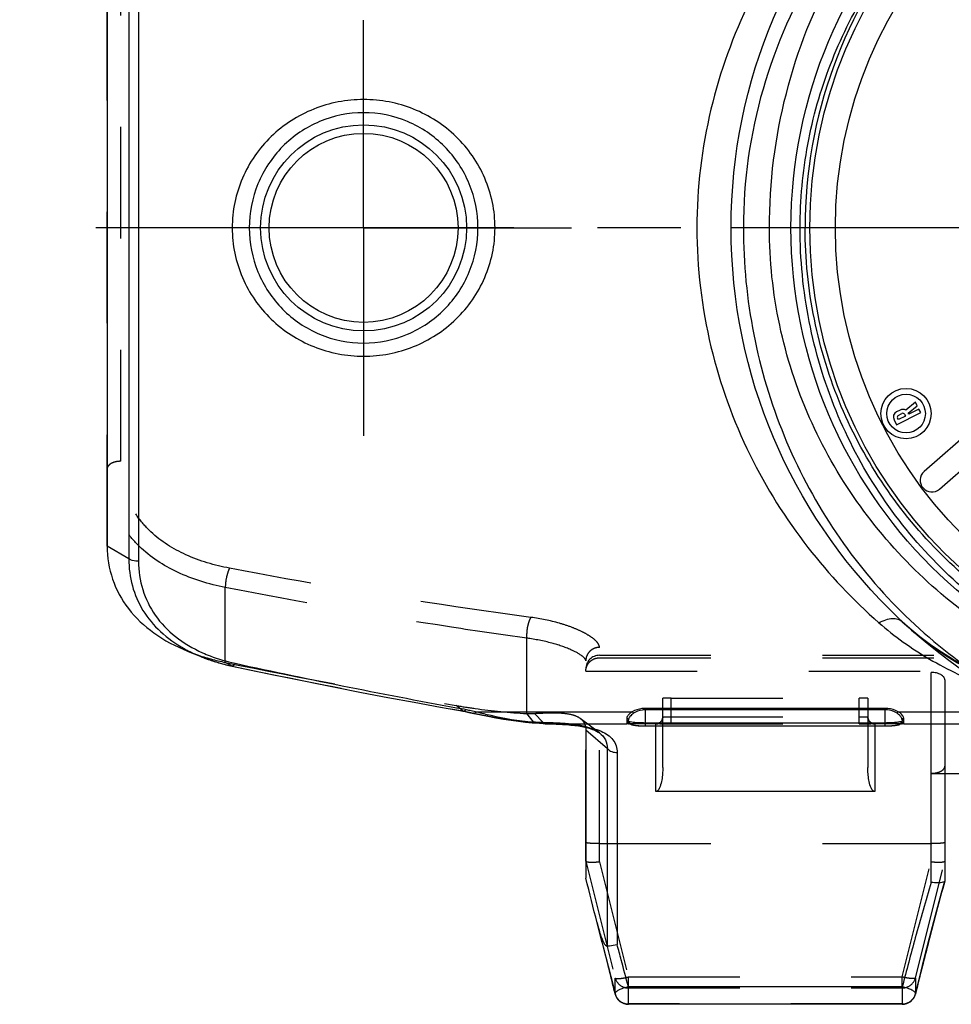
# Model space of a CAD drawing. Header units: millimetres. Extents: x 0 to 1000, y 0 to 1000.
# Tile 1 of 7: x 427 to 481, y 407 to 464. Entities that reach past the tile are written whole.
import ezdxf

# ---------------------------------------------------------------- set-up
doc = ezdxf.new("R2010")
doc.units = ezdxf.units.MM
doc.header["$LTSCALE"] = 65.185185
doc.linetypes.add('CENTER', pattern=[0.6, 0.375, -0.075, 0.075, -0.075])
doc.linetypes.add('HIDDEN', pattern=[0.2, 0.1, -0.1])
for name, color, linetype in [('ACHSEN_S', 7, 'CONTINUOUS'), ('FASEN', 7, 'CONTINUOUS'), ('FLAECHEN', 7, 'CONTINUOUS'), ('KOERPER', 7, 'CONTINUOUS'), ('KONST.EL_MIT_GEO', 7, 'CONTINUOUS')]:
    doc.layers.add(name, color=color, linetype=linetype)

msp = doc.modelspace()

# ---------------------------------------------------------------- linework, layer by layer
at = {"layer": 'ACHSEN_S', "color": 40, "linetype": 'CENTER'}
msp.add_line((573.12, 452.207), (426.88, 452.207), dxfattribs=at)
at = {"layer": 'FASEN', "color": 7, "linetype": 'Continuous'}
for p, q in [((432, 470.822), (432, 433.591)), ((436.698, 427.448), (437.471, 427.134)), ((460, 422.828), (460, 414.161))]:
    msp.add_line(p, q, dxfattribs=at)
at = {"layer": 'FASEN', "color": 8, "linetype": 'HIDDEN'}
msp.add_line((460.793, 422.668), (459.673, 423.514), dxfattribs=at)
msp.add_arc((520.3, 825.164), 406.606, 258.45314, 260.38778, dxfattribs=at)
at = {"layer": 'FASEN', "color": 7, "linetype": 'Continuous'}
msp.add_open_spline([(432, 433.591), (432, 432.935), (432.206, 431.617), (433.179, 429.839), (434.727, 428.403), (436.007, 427.729), (436.698, 427.448)], degree=3, knots=[0, 0, 0, 0, 0.239521, 0.476955, 0.727226, 1, 1, 1, 1], dxfattribs=at)
at = {"layer": 'FASEN', "color": 8, "linetype": 'HIDDEN'}
for points, knots in [([(436.698, 427.448), (436.874, 427.377), (437.595, 427.106), (438.341, 426.904), (438.91, 426.788)], [0, 0, 0, 0, 0.246064, 1, 1, 1, 1]), ([(452.405, 424.268), (452.776, 424.205), (454.148, 423.991), (455.533, 423.847), (456.545, 423.797)], [0, 0, 0, 0, 0.270375, 1, 1, 1, 1]), ([(456.545, 423.797), (456.584, 423.797), (456.733, 423.798), (456.883, 423.801), (456.993, 423.807)], [0, 0, 0, 0, 0.25982, 1, 1, 1, 1]), ([(456.993, 423.807), (457.287, 423.821), (457.828, 423.847), (458.576, 423.842), (459.19, 423.76), (459.541, 423.614), (459.673, 423.514)], [0, 0, 0, 0, 0.322461, 0.594743, 0.818581, 1, 1, 1, 1]), ([(459.673, 423.514), (459.754, 423.453), (459.899, 423.299), (459.97, 423.098), (459.987, 422.995)], [0, 0, 0, 0, 0.493722, 1, 1, 1, 1])]:
    msp.add_open_spline(points, degree=3, knots=knots, dxfattribs=at)
at = {"layer": 'FASEN', "color": 7, "linetype": 'Continuous'}
msp.add_open_spline([(459.987, 422.995), (459.996, 422.94), (460, 422.884), (460, 422.828)], degree=3, dxfattribs=at)
at = {"layer": 'FLAECHEN', "color": 8, "linetype": 'HIDDEN'}
for p, q in [((462.566, 423.207), (464.252, 423.207)), ((476.748, 423.207), (478.434, 423.207))]:
    msp.add_line(p, q, dxfattribs=at)
at = {"layer": 'KOERPER', "color": 40, "linetype": 'CENTER'}
for q in [(447, 464.365), (434.842, 452.207), (447, 440.048), (459.158, 452.207)]:
    msp.add_line((447, 452.207), q, dxfattribs=at)
at = {"layer": 'KOERPER', "color": 7, "linetype": 'Continuous'}
for p, q in [((479.281, 442.009), (478.717, 441.543)), ((478.867, 441.369), (479.388, 441.799)), ((479.388, 441.799), (479.281, 442.009)), ((478.391, 441.552), (478.178, 441.443)), ((478.184, 440.683), (479.591, 441.402)), ((478.282, 441.238), (478.496, 441.348)), ((478.694, 441.202), (478.284, 440.992)), ((478.644, 441.3), (478.694, 441.202)), ((478.899, 441.306), (478.867, 441.369)), ((479.487, 441.607), (478.899, 441.306)), ((479.591, 441.402), (479.487, 441.607)), ((478.03, 440.986), (478.184, 440.683)), ((478.284, 440.992), (478.234, 441.09)), ((483.282, 441.007), (479.79, 437.951)), ((480.686, 436.928), (482.935, 438.896))]:
    msp.add_line(p, q, dxfattribs=at)
for radius in [1.47, 1.13]:
    msp.add_circle((478.733, 441.345), radius, dxfattribs=at)
for centre, radius, start, end in [((478.332, 441.14), 0.34, 117.05445, 207.05445), ((478.332, 441.14), 0.11, 117.05445, 207.05445), ((478.546, 441.25), 0.34, 59.74678, 117.05445), ((478.546, 441.25), 0.11, 27.05445, 117.05445), ((480.238, 437.44), 0.68, 131.18456, 311.18456)]:
    msp.add_arc(centre, radius, start, end, dxfattribs=at)
at = {"layer": 'KONST.EL_MIT_GEO', "color": 7, "linetype": 'Continuous'}
for p, q in [((433.831, 471.706), (433.831, 432.706)), ((433.266, 471.57), (433.266, 432.843)), ((473.1, 452.207), (468.5, 452.207)), ((433.266, 432.843), (432, 433.591)), ((437.471, 427.134), (437.474, 427.133)), ((452.858, 424.065), (452.992, 424.041)), ((453.616, 423.898), (462.719, 423.898)), ((477.5, 424.099), (463.5, 424.099)), ((463.5, 423.072), (463.5, 424.099)), ((477.5, 424.017), (463.5, 424.017)), ((477.5, 424.099), (477.5, 423.072)), ((478.281, 423.898), (486.189, 423.898)), ((453.162, 423.865), (453.447, 423.802)), ((462.4, 423.521), (462.4, 423.193)), ((462.5, 423.365), (462.5, 423.427)), ((478.5, 423.427), (478.5, 423.365)), ((478.6, 423.193), (478.6, 423.521)), ((457.074, 423.246), (457.303, 423.228)), ((457.138, 423.254), (457.228, 423.246)), ((457.303, 423.228), (457.516, 423.213)), ((457.655, 423.204), (457.659, 423.204)), ((457.659, 423.204), (457.867, 423.196)), ((457.696, 423.206), (457.751, 423.204)), ((457.751, 423.204), (457.806, 423.201)), ((457.867, 423.196), (458.103, 423.189)), ((458.023, 423.193), (458.002, 423.192)), ((458.002, 423.193), (458.023, 423.193)), ((458.023, 423.193), (462.4, 423.193)), ((461.266, 421.739), (460, 422.828)), ((462.521, 423.275), (462.533, 423.252)), ((462.566, 423.207), (462.566, 423.207)), ((462.566, 423.207), (462.574, 423.207)), ((463.5, 423.265), (477.5, 423.265)), ((464.1, 419.242), (464.1, 423.072)), ((464.5, 420.637), (464.5, 423.072)), ((476.5, 423.072), (476.5, 420.637)), ((476.9, 423.072), (476.9, 419.242)), ((478.426, 423.207), (478.434, 423.207)), ((478.6, 423.193), (487.74, 423.193)), ((460.79, 422.67), (460.793, 422.668)), ((461.266, 410.196), (461.266, 421.739)), ((461.831, 421.519), (461.831, 410.285)), ((480.2, 420.301), (489.8, 420.301)), ((480.2, 413.925), (480.2, 420.301)), ((481, 420.301), (481, 414.003)), ((476.9, 419.242), (464.1, 419.242)), ((480.811, 413.306), (480.999, 413.993)), ((481, 414.003), (480.999, 413.993)), ((480.459, 411.999), (480.811, 413.306)), ((480.113, 410.683), (480.459, 411.999)), ((460.704, 411.381), (461.024, 410.152)), ((479.8, 409.464), (480.113, 410.683)), ((461.024, 410.152), (461.309, 409.03)), ((461.309, 409.03), (461.591, 407.897)), ((479.515, 408.327), (479.8, 409.464)), ((479.288, 407.402), (479.515, 408.327)), ((461.591, 407.897), (461.712, 407.402)), ((478.511, 407.817), (462.49, 407.817)), ((462.49, 406.791), (462.49, 407.817)), ((478.511, 407.817), (478.511, 406.791)), ((478.511, 406.791), (462.49, 406.791))]:
    msp.add_line(p, q, dxfattribs=at)
at = {"layer": 'KONST.EL_MIT_GEO', "color": 8, "linetype": 'HIDDEN'}
for p, q in [((432, 433.591), (432, 470.822)), ((432.8, 438.554), (432.8, 465.859)), ((438.91, 426.788), (438.91, 431.173)), ((478.512, 429.174), (478.515, 429.171)), ((456.545, 423.797), (456.545, 428.204)), ((460.8, 415.134), (460.8, 427.669)), ((439.301, 426.577), (438.91, 426.788)), ((460, 415.161), (460, 426.883)), ((460.8, 427.207), (539.2, 427.207)), ((460.8, 427.059), (539.2, 427.059)), ((439.314, 426.573), (439.301, 426.577)), ((460, 426.271), (540, 426.271)), ((489.8, 426.207), (480.2, 426.207)), ((480.2, 420.301), (480.2, 426.207)), ((481, 425.764), (481, 420.301)), ((464.5, 423.072), (464.5, 424.694)), ((465, 424.707), (476, 424.707)), ((465, 423.2), (465, 424.707)), ((476, 423.2), (476, 424.707)), ((476.5, 424.694), (476.5, 423.072)), ((452.798, 423.955), (452.405, 424.268)), ((452.83, 423.94), (452.834, 423.939)), ((456.94, 423.311), (456.545, 423.797)), ((457.503, 423.283), (456.993, 423.807)), ((465, 423.6), (476, 423.6)), ((462.7, 423.176), (462.7, 423.165)), ((463.5, 423.072), (463.5, 423.074)), ((464.1, 423.072), (464.1, 423.197)), ((465, 423.2), (476, 423.2)), ((476.9, 423.197), (476.9, 423.072)), ((477.5, 423.072), (477.5, 423.074)), ((478.3, 423.165), (478.3, 423.176)), ((460.8, 416.207), (480.2, 416.207)), ((460.004, 415.164), (461.717, 408.326)), ((460.8, 415.134), (462.49, 408.389)), ((478.511, 408.389), (480.2, 415.134)), ((479.283, 408.326), (480.996, 415.164)), ((461.717, 407.39), (461.717, 408.326)), ((462.49, 408.389), (478.511, 408.389)), ((462.49, 407.817), (462.49, 408.389)), ((478.511, 407.817), (478.511, 408.389)), ((479.283, 408.326), (479.283, 407.39)), ((461.712, 407.403), (461.717, 407.39)), ((462.49, 407.748), (478.511, 407.748)), ((479.283, 407.39), (479.288, 407.402)), ((478.511, 406.812), (462.49, 406.812))]:
    msp.add_line(p, q, dxfattribs=at)
for points in [[(489.128, 424.138), (488.424, 424.296), (487.572, 424.508), (486.737, 424.741), (485.92, 424.994), (485.122, 425.268), (484.345, 425.564), (483.589, 425.883), (482.856, 426.224), (482.146, 426.588), (481.46, 426.976), (480.798, 427.388), (480.161, 427.824), (479.549, 428.284), (478.962, 428.769), (478.515, 429.171)], [(462.616, 423.204), (462.617, 423.203), (462.618, 423.203), (462.617, 423.203), (462.616, 423.204), (462.612, 423.205), (462.607, 423.207), (462.6, 423.21), (462.59, 423.215), (462.579, 423.222), (462.565, 423.233), (462.551, 423.246), (462.537, 423.263), (462.524, 423.283), (462.513, 423.307), (462.505, 423.332), (462.501, 423.359), (462.5, 423.375)], [(464.5, 423.597), (464.5, 423.578), (464.497, 423.547), (464.492, 423.516), (464.484, 423.486), (464.475, 423.458), (464.464, 423.43), (464.45, 423.404), (464.435, 423.379), (464.419, 423.356), (464.401, 423.334), (464.382, 423.314), (464.362, 423.295), (464.342, 423.279), (464.321, 423.264), (464.299, 423.251), (464.278, 423.24), (464.257, 423.23), (464.237, 423.223), (464.219, 423.217), (464.204, 423.212), (464.191, 423.21), (464.181, 423.208), (464.173, 423.206), (464.172, 423.206)], [(476.833, 423.205), (476.836, 423.205), (476.837, 423.205), (476.837, 423.205), (476.834, 423.205), (476.828, 423.206), (476.82, 423.207), (476.809, 423.209), (476.795, 423.213), (476.777, 423.218), (476.758, 423.224), (476.737, 423.233), (476.714, 423.244), (476.692, 423.256), (476.669, 423.271), (476.647, 423.288), (476.625, 423.307), (476.604, 423.328), (476.585, 423.351), (476.567, 423.376), (476.55, 423.403), (476.536, 423.431), (476.524, 423.461), (476.514, 423.493), (476.506, 423.526), (476.502, 423.56), (476.5, 423.597)], [(478.5, 423.375), (478.499, 423.36), (478.495, 423.334), (478.488, 423.309), (478.477, 423.286), (478.464, 423.265), (478.45, 423.248), (478.436, 423.234), (478.423, 423.224), (478.411, 423.216), (478.402, 423.211), (478.394, 423.207), (478.389, 423.205), (478.385, 423.204), (478.384, 423.204)], [(462.574, 423.207), (462.581, 423.206), (462.589, 423.206), (462.596, 423.206), (462.602, 423.205), (462.607, 423.205), (462.612, 423.204), (462.615, 423.204), (462.616, 423.204)], [(464.172, 423.206), (464.167, 423.206), (464.164, 423.205), (464.163, 423.205), (464.164, 423.205), (464.166, 423.205), (464.171, 423.206), (464.177, 423.206), (464.185, 423.206), (464.195, 423.206), (464.206, 423.206), (464.217, 423.207)], [(464.217, 423.207), (464.244, 423.207), (464.256, 423.207)], [(476.742, 423.207), (476.764, 423.207), (476.778, 423.207), (476.791, 423.206), (476.803, 423.206), (476.813, 423.206), (476.821, 423.206), (476.828, 423.206), (476.833, 423.205), (476.833, 423.205)]]:
    msp.add_lwpolyline(points, dxfattribs=at)
at = {"layer": 'KONST.EL_MIT_GEO', "color": 7, "linetype": 'Continuous'}
for points in [[(437.474, 427.133), (437.767, 427.018), (438.184, 426.874), (438.61, 426.745), (439.045, 426.633), (439.314, 426.573)], [(439.314, 426.573), (440.686, 426.283), (442.239, 425.962), (443.789, 425.647), (445.336, 425.339), (446.879, 425.039), (448.42, 424.745), (449.957, 424.458), (451.491, 424.179), (452.834, 423.939)], [(452.831, 423.94), (452.946, 423.913), (453.162, 423.865)], [(453.447, 423.802), (453.771, 423.734), (454.258, 423.637), (454.732, 423.55), (455.192, 423.474), (455.638, 423.407), (456.066, 423.35), (456.474, 423.303), (456.864, 423.264), (457.075, 423.246)], [(462.5, 423.365), (462.5, 423.353), (462.504, 423.325), (462.511, 423.299), (462.521, 423.275)], [(477.506, 423.072), (477.549, 423.072), (477.592, 423.073), (477.634, 423.074), (477.675, 423.075), (477.716, 423.076), (477.756, 423.078), (477.795, 423.08), (477.833, 423.082), (477.87, 423.085), (477.906, 423.087), (477.941, 423.09), (477.974, 423.093), (478.006, 423.096), (478.037, 423.1), (478.066, 423.103), (478.094, 423.107), (478.121, 423.11), (478.146, 423.114), (478.17, 423.118), (478.193, 423.121), (478.214, 423.125), (478.234, 423.129), (478.252, 423.133), (478.27, 423.137), (478.287, 423.141), (478.303, 423.146), (478.318, 423.15), (478.333, 423.155), (478.348, 423.161), (478.363, 423.167), (478.379, 423.174), (478.395, 423.183), (478.412, 423.195), (478.43, 423.209), (478.447, 423.226), (478.463, 423.246), (478.477, 423.27), (478.488, 423.295), (478.496, 423.322), (478.5, 423.351), (478.5, 423.365)], [(457.516, 423.213), (457.623, 423.206), (457.655, 423.204)], [(458.103, 423.189), (458.37, 423.179), (458.63, 423.166), (458.882, 423.149), (459.126, 423.128), (459.355, 423.103), (459.567, 423.074), (459.765, 423.041), (459.947, 423.004), (460.111, 422.964), (460.261, 422.92), (460.397, 422.874), (460.521, 422.823), (460.63, 422.77), (460.726, 422.714), (460.791, 422.67)], [(462.533, 423.252), (462.548, 423.232), (462.564, 423.215), (462.581, 423.2), (462.597, 423.188), (462.613, 423.179), (462.628, 423.171), (462.643, 423.164), (462.657, 423.159), (462.671, 423.154), (462.684, 423.149), (462.699, 423.145), (462.714, 423.141), (462.73, 423.137), (462.747, 423.133), (462.765, 423.129), (462.784, 423.126), (462.804, 423.122), (462.826, 423.118), (462.848, 423.115), (462.872, 423.111), (462.897, 423.108), (462.923, 423.104), (462.95, 423.101), (462.978, 423.098), (463.008, 423.095), (463.038, 423.092), (463.069, 423.089), (463.101, 423.087), (463.134, 423.084), (463.168, 423.082), (463.202, 423.08), (463.238, 423.078), (463.274, 423.077), (463.311, 423.075), (463.348, 423.074), (463.385, 423.073), (463.424, 423.072), (463.462, 423.072), (477.506, 423.072)], [(478.384, 423.204), (478.383, 423.203), (478.382, 423.203), (478.383, 423.203), (478.385, 423.204), (478.388, 423.204), (478.392, 423.205), (478.397, 423.205), (478.403, 423.206), (478.41, 423.206), (478.417, 423.206), (478.426, 423.207)]]:
    msp.add_lwpolyline(points, dxfattribs=at)
for centre, radius in [((500, 452.207), 31.5), ((500, 452.207), 28), ((500, 452.207), 26.9), ((500, 452.207), 25.4), ((447, 452.207), 6.025), ((447, 452.207), 5.526)]:
    msp.add_circle(centre, radius, dxfattribs=at)
for centre, radius, start, end in [((500.37, 452.222), 27.539, 140.01581, 180.0318), ((522.202, 805.993), 388.172, 257.69555, 259.70925), ((462.773, 465.273), 42.376, 256.65491, 257.08173), ((463.37, 467.872), 45.043, 257.08178, 257.49448), ((458.808, 440.716), 17.541, 263.70668, 264.33319), ((458.748, 440.125), 16.947, 264.33563, 264.5479), ((459.793, 450.243), 27.118, 264.57243, 265.16125), ((458.747, 437.98), 14.812, 265.19244, 265.7763), ((458.532, 435.114), 11.937, 265.79241, 265.98596), ((457.666, 423.396), 0.192, 267.80166, 279.00511), ((458.924, 448.739), 25.563, 267.49302, 267.61559), ((458.659, 442.269), 19.087, 267.60311, 268.02732), ((462.579, 422.081), 1.126, 94.02334, 99.14812), ((462.306, 423.349), 0.183, 314.04005, 319.72874), ((462.288, 423.364), 0.207, 319.71265, 324.79648), ((462.272, 423.375), 0.226, 324.78418, 329.41937), ((478.422, 422.094), 1.113, 83.23001, 85.98382), ((478.419, 422.067), 1.14, 80.87674, 83.24969), ((206.14, 348.478), 262.219, 13.91856, 14.50638), ((678.785, 355.686), 206.949, 163.6552, 164.59086), ((472.825, 414.564), 12.531, 193.90488, 194.7167), ((667.019, 358.875), 194.758, 164.57566, 165.44575), ((265.66, 356.623), 203.379, 15.03562, 15.29887), ((273.708, 358.785), 195.045, 14.5599, 15.0357), ((462.49, 407.591), 0.8, 193.65456, 270), ((478.511, 407.591), 0.8, 270, 346.32432)]:
    msp.add_arc(centre, radius, start, end, dxfattribs=at)
at = {"layer": 'KONST.EL_MIT_GEO', "color": 8, "linetype": 'HIDDEN'}
for centre, radius, start, end in [((460.8, 426.407), 0.8, 90, 180), ((521.092, 811.366), 393.385, 257.99975, 260.00248), ((462.008, 464.634), 41.709, 257.2432, 258.10036), ((462.7, 423.376), 0.2, 180.07342, 270.07323), ((464.101, 423.597), 0.399, 307.46219, 359.99777), ((476.899, 423.597), 0.399, 180.00223, 232.53831), ((478.3, 423.376), 0.2, 269.92677, 359.92658), ((464.1, 423.598), 0.401, 270.05126, 281.58065), ((464.224, 421.266), 1.94, 90.7038, 91.69099), ((464.239, 420.303), 2.904, 90.56426, 90.75513), ((464.243, 419.911), 3.295, 90.44768, 90.56565), ((464.25, 418.764), 4.443, 89.97952, 90.42983), ((476.75, 418.654), 4.552, 89.6156, 90.01685), ((476.757, 419.809), 3.398, 89.4551, 89.602), ((476.761, 420.29), 2.917, 89.23445, 89.45675), ((476.9, 423.598), 0.401, 258.41661, 269.94872), ((704.764, 352.373), 232.096, 164.60113, 165.51234), ((235.43, 352.165), 232.929, 14.13797, 14.77125), ((692.756, 355.423), 219.707, 165.499, 166.31837), ((250.429, 355.953), 217.459, 13.68222, 14.13562)]:
    msp.add_arc(centre, radius, start, end, dxfattribs=at)
for centre, major_axis, ratio, start_param, end_param in [((480.2, 425.764), (0.8, 0), 0.553397, 0, 1.570796), ((460.8, 411.966), (-0.799, 3.2), 0.014377, -0.043761, 0.057541), ((480.2, 411.966), (0.799, 3.2), 0.014377, -0.057541, 0.043761)]:
    msp.add_ellipse(centre, major_axis=major_axis, ratio=ratio, start_param=start_param, end_param=end_param, dxfattribs=at)
at = {"layer": 'KONST.EL_MIT_GEO', "color": 7, "linetype": 'Continuous'}
for points, knots in [([(485.127, 478.472), (482.786, 477.214), (478.419, 474.083), (473.302, 467.838), (469.987, 460.385), (469.217, 454.94), (469.217, 452.207)], [0, 0, 0, 0, 0.247947, 0.494762, 0.744988, 1, 1, 1, 1]), ([(470.74, 452.207), (470.74, 454.85), (471.4, 460.124), (474.296, 467.476), (478.891, 473.822), (482.933, 477.123), (485.127, 478.472)], [0, 0, 0, 0, 0.254249, 0.50487, 0.752325, 1, 1, 1, 1]), ([(477.147, 475.302), (475.632, 473.969), (472.766, 470.936), (469.345, 465.489), (467.044, 459.132), (466.223, 452.205), (467.044, 445.279), (469.345, 438.923), (472.767, 433.476), (475.632, 430.444), (477.147, 429.111)], [0, 0, 0, 0, 0.115693, 0.237552, 0.366309, 0.500022, 0.633736, 0.762479, 0.884323, 1, 1, 1, 1]), ([(472.534, 452.207), (472.535, 453.84), (472.837, 457.102), (474.169, 461.799), (476.307, 466.141), (478.216, 468.726), (479.269, 469.918)], [0, 0, 0, 0, 0.253313, 0.504638, 0.753279, 1, 1, 1, 1]), ([(454.688, 452.207), (454.688, 452.704), (454.586, 453.702), (454.135, 455.133), (453.407, 456.442), (452.12, 457.956), (449.985, 459.333), (447, 459.904), (444.015, 459.333), (441.881, 457.956), (440.593, 456.442), (439.866, 455.133), (439.414, 453.702), (439.312, 452.704), (439.312, 452.207)], [0, 0, 0, 0, 0.062812, 0.125509, 0.188057, 0.250503, 0.374957, 0.500001, 0.625043, 0.749497, 0.811942, 0.87449, 0.937188, 1, 1, 1, 1]), ([(453.689, 452.207), (453.689, 453.082), (453.343, 454.847), (451.862, 457.082), (449.639, 458.588), (447, 459.121), (444.361, 458.588), (442.138, 457.082), (440.657, 454.847), (440.311, 453.082), (440.311, 452.207)], [0, 0, 0, 0, 0.125342, 0.249984, 0.374619, 0.500001, 0.625382, 0.750015, 0.874657, 1, 1, 1, 1]), ([(439.312, 452.207), (439.312, 451.709), (439.414, 450.711), (439.866, 449.28), (440.593, 447.97), (441.881, 446.456), (444.015, 445.08), (447, 444.509), (449.985, 445.08), (452.119, 446.456), (453.407, 447.97), (454.134, 449.28), (454.586, 450.711), (454.688, 451.709), (454.688, 452.207)], [0, 0, 0, 0, 0.062824, 0.125532, 0.188095, 0.250555, 0.375012, 0.5, 0.624988, 0.749445, 0.811905, 0.874468, 0.937176, 1, 1, 1, 1]), ([(440.311, 452.207), (440.311, 451.331), (440.657, 449.566), (442.138, 447.331), (444.362, 445.825), (447, 445.293), (449.638, 445.825), (451.862, 447.331), (453.343, 449.566), (453.689, 451.331), (453.689, 452.207)], [0, 0, 0, 0, 0.125361, 0.250032, 0.374671, 0.5, 0.625329, 0.749968, 0.874639, 1, 1, 1, 1]), ([(469.217, 452.207), (469.217, 450.118), (469.622, 445.956), (471.404, 440.007), (474.254, 434.598), (478.037, 429.907), (482.628, 426.051), (487.921, 423.132), (493.786, 421.281), (497.917, 420.856), (500, 420.856)], [0, 0, 0, 0, 0.128533, 0.25541, 0.379891, 0.502325, 0.623953, 0.746548, 0.87185, 1, 1, 1, 1]), ([(500, 423.75), (498.091, 423.75), (494.28, 424.118), (488.81, 425.742), (483.788, 428.35), (479.374, 431.841), (475.7, 436.111), (472.907, 441.045), (471.143, 446.483), (470.74, 450.298), (470.74, 452.207)], [0, 0, 0, 0, 0.12663, 0.252163, 0.376342, 0.499736, 0.623264, 0.747715, 0.87341, 1, 1, 1, 1]), ([(500, 424.408), (498.168, 424.408), (494.513, 424.778), (489.289, 426.405), (484.533, 429.004), (480.399, 432.46), (477.006, 436.655), (474.468, 441.461), (472.891, 446.712), (472.534, 450.374), (472.534, 452.207)], [0, 0, 0, 0, 0.126757, 0.252253, 0.376236, 0.499403, 0.6228, 0.747285, 0.873159, 1, 1, 1, 1]), ([(527.17, 452.207), (527.17, 450.416), (526.809, 446.837), (525.221, 441.711), (522.676, 437.03), (519.291, 432.956), (515.188, 429.612), (510.496, 427.108), (505.367, 425.548), (500, 425.017), (494.634, 425.548), (489.504, 427.108), (484.812, 429.612), (480.709, 432.956), (477.324, 437.03), (474.779, 441.711), (473.191, 446.837), (472.83, 450.416), (472.83, 452.207)], [0, 0, 0, 0, 0.063213, 0.126034, 0.188296, 0.250132, 0.311904, 0.374034, 0.436774, 0.499999, 0.563225, 0.625965, 0.688094, 0.749867, 0.811703, 0.873965, 0.936786, 1, 1, 1, 1]), ([(433.266, 432.843), (433.265, 432.314), (433.396, 431.256), (434.035, 429.779), (435.093, 428.518), (436.005, 427.876), (436.502, 427.598)], [0, 0, 0, 0, 0.24562, 0.487678, 0.736172, 1, 1, 1, 1]), ([(433.831, 432.705), (433.779, 432.705), (433.585, 432.719), (433.389, 432.771), (433.266, 432.843)], [0, 0, 0, 0, 0.267081, 1, 1, 1, 1]), ([(433.831, 432.706), (433.835, 432.146), (433.995, 431.027), (434.746, 429.487), (435.972, 428.215), (437.011, 427.609), (437.573, 427.357)], [0, 0, 0, 0, 0.243147, 0.483364, 0.732432, 1, 1, 1, 1]), ([(477.147, 429.111), (477.277, 429.182), (477.53, 429.295), (477.911, 429.374), (478.252, 429.345), (478.44, 429.24), (478.512, 429.174)], [0, 0, 0, 0, 0.305279, 0.57142, 0.798605, 1, 1, 1, 1]), ([(477.147, 429.111), (478.058, 428.31), (480.083, 426.869), (482.331, 425.822), (483.503, 425.373)], [0, 0, 0, 0, 0.491585, 1, 1, 1, 1]), ([(436.502, 427.598), (436.579, 427.555), (436.895, 427.385), (437.221, 427.236), (437.471, 427.134)], [0, 0, 0, 0, 0.246113, 1, 1, 1, 1]), ([(437.573, 427.357), (437.721, 427.29), (438.34, 427.034), (438.986, 426.845), (439.48, 426.738)], [0, 0, 0, 0, 0.243714, 1, 1, 1, 1]), ([(439.48, 426.738), (439.456, 426.691), (439.42, 426.623), (439.342, 426.567), (439.314, 426.573)], [0, 0, 0, 0, 0.648596, 1, 1, 1, 1]), ([(452.832, 423.939), (452.845, 423.937), (452.882, 423.939), (452.939, 423.977), (452.974, 424.016), (452.992, 424.041)], [0, 0, 0, 0, 0.198397, 0.537726, 1, 1, 1, 1]), ([(453.616, 423.898), (453.602, 423.881), (453.56, 423.833), (453.491, 423.793), (453.447, 423.802)], [0, 0, 0, 0, 0.326919, 1, 1, 1, 1]), ([(453.616, 423.898), (453.89, 423.827), (454.968, 423.566), (456.064, 423.371), (456.885, 423.28)], [0, 0, 0, 0, 0.255029, 1, 1, 1, 1]), ([(462.719, 423.898), (462.632, 423.845), (462.498, 423.746), (462.4, 423.588), (462.4, 423.521)], [0, 0, 0, 0, 0.600554, 1, 1, 1, 1]), ([(463.5, 424.099), (463.426, 424.099), (463.156, 424.082), (462.886, 424.001), (462.719, 423.898)], [0, 0, 0, 0, 0.275277, 1, 1, 1, 1]), ([(462.719, 423.898), (462.727, 423.894), (462.759, 423.875), (462.781, 423.841), (462.79, 423.814)], [0, 0, 0, 0, 0.232977, 1, 1, 1, 1]), ([(463.5, 424.017), (463.432, 424.017), (463.184, 424), (462.939, 423.916), (462.79, 423.814)], [0, 0, 0, 0, 0.275108, 1, 1, 1, 1]), ([(478.281, 423.898), (478.23, 423.929), (477.988, 424.051), (477.711, 424.099), (477.5, 424.099)], [0, 0, 0, 0, 0.220898, 1, 1, 1, 1]), ([(478.21, 423.814), (478.164, 423.845), (477.947, 423.967), (477.693, 424.017), (477.5, 424.017)], [0, 0, 0, 0, 0.222183, 1, 1, 1, 1]), ([(478.281, 423.898), (478.273, 423.894), (478.241, 423.875), (478.219, 423.841), (478.21, 423.814)], [0, 0, 0, 0, 0.232975, 1, 1, 1, 1]), ([(478.6, 423.521), (478.6, 423.588), (478.502, 423.746), (478.368, 423.845), (478.281, 423.898)], [0, 0, 0, 0, 0.399544, 1, 1, 1, 1]), ([(462.4, 423.521), (462.425, 423.521), (462.477, 423.502), (462.5, 423.452), (462.5, 423.427)], [0, 0, 0, 0, 0.512208, 1, 1, 1, 1]), ([(462.5, 423.375), (462.5, 423.364), (462.496, 423.324), (462.482, 423.285), (462.467, 423.26)], [0, 0, 0, 0, 0.274196, 1, 1, 1, 1]), ([(462.79, 423.814), (462.71, 423.76), (462.584, 423.653), (462.5, 423.495), (462.5, 423.427)], [0, 0, 0, 0, 0.588937, 1, 1, 1, 1]), ([(462.5, 423.365), (462.5, 423.355), (462.544, 423.341), (462.57, 423.334), (462.594, 423.329)], [0, 0, 0, 0, 0.287628, 1, 1, 1, 1]), ([(462.594, 423.329), (462.715, 423.304), (463.018, 423.276), (463.321, 423.265), (463.5, 423.265)], [0, 0, 0, 0, 0.408556, 1, 1, 1, 1]), ([(477.5, 423.265), (477.628, 423.265), (477.813, 423.269), (478.049, 423.284), (478.199, 423.298), (478.32, 423.313), (478.416, 423.33), (478.466, 423.343), (478.5, 423.357), (478.5, 423.365)], [0, 0, 0, 0, 0.378774, 0.550015, 0.700423, 0.824305, 0.917111, 0.975707, 1, 1, 1, 1]), ([(478.482, 423.516), (478.46, 423.571), (478.378, 423.684), (478.273, 423.771), (478.21, 423.814)], [0, 0, 0, 0, 0.437237, 1, 1, 1, 1]), ([(478.6, 423.521), (478.575, 423.521), (478.523, 423.502), (478.5, 423.452), (478.5, 423.427)], [0, 0, 0, 0, 0.512208, 1, 1, 1, 1]), ([(478.567, 423.217), (478.56, 423.223), (478.533, 423.253), (478.515, 423.291), (478.507, 423.321)], [0, 0, 0, 0, 0.220225, 1, 1, 1, 1]), ([(458.023, 423.193), (458.181, 423.189), (458.768, 423.169), (459.355, 423.125), (459.78, 423.06)], [0, 0, 0, 0, 0.268703, 1, 1, 1, 1]), ([(459.78, 423.06), (459.857, 423.048), (460.145, 422.999), (460.432, 422.93), (460.636, 422.861)], [0, 0, 0, 0, 0.265633, 1, 1, 1, 1]), ([(460.636, 422.861), (460.659, 422.854), (460.748, 422.823), (460.836, 422.788), (460.9, 422.759)], [0, 0, 0, 0, 0.25627, 1, 1, 1, 1]), ([(460.9, 422.759), (461.158, 422.645), (461.526, 422.41), (461.793, 421.921), (461.831, 421.654), (461.831, 421.519)], [0, 0, 0, 0, 0.517021, 0.753436, 1, 1, 1, 1]), ([(460.793, 422.668), (460.935, 422.561), (461.188, 422.286), (461.266, 421.919), (461.265, 421.739)], [0, 0, 0, 0, 0.497644, 1, 1, 1, 1]), ([(461.266, 421.739), (461.337, 421.665), (461.518, 421.55), (461.727, 421.52), (461.831, 421.52)], [0, 0, 0, 0, 0.496554, 1, 1, 1, 1]), ([(464.5, 420.637), (464.5, 420.517), (464.491, 420.273), (464.45, 419.906), (464.374, 419.592), (464.277, 419.36), (464.167, 419.242), (464.1, 419.242)], [0, 0, 0, 0, 0.237727, 0.482968, 0.735992, 0.866478, 1, 1, 1, 1]), ([(476.9, 419.242), (476.833, 419.242), (476.723, 419.36), (476.626, 419.592), (476.55, 419.906), (476.509, 420.273), (476.5, 420.517), (476.5, 420.637)], [0, 0, 0, 0, 0.133534, 0.264018, 0.517039, 0.762276, 1, 1, 1, 1]), ([(480.892, 413.926), (480.797, 413.902), (480.562, 413.892), (480.332, 413.908), (480.2, 413.925)], [0, 0, 0, 0, 0.424593, 1, 1, 1, 1]), ([(480.999, 413.993), (480.994, 413.977), (480.958, 413.945), (480.918, 413.933), (480.892, 413.926)], [0, 0, 0, 0, 0.384215, 1, 1, 1, 1]), ([(460.704, 411.381), (460.735, 411.264), (460.8, 411.034), (460.909, 410.7), (461.024, 410.434), (461.128, 410.259), (461.222, 410.187), (461.266, 410.196)], [0, 0, 0, 0, 0.268208, 0.530924, 0.78331, 0.900708, 1, 1, 1, 1]), ([(461.266, 410.196), (461.306, 410.204), (461.494, 410.239), (461.683, 410.267), (461.831, 410.285)], [0, 0, 0, 0, 0.215803, 1, 1, 1, 1]), ([(462.49, 407.817), (462.384, 407.797), (462.191, 407.737), (461.969, 407.649), (461.829, 407.566), (461.75, 407.505), (461.704, 407.438), (461.712, 407.403)], [0, 0, 0, 0, 0.352139, 0.659692, 0.78274, 0.880261, 1, 1, 1, 1]), ([(479.288, 407.402), (479.296, 407.438), (479.25, 407.505), (479.171, 407.566), (479.031, 407.649), (478.81, 407.739), (478.615, 407.794), (478.511, 407.817)], [0, 0, 0, 0, 0.11995, 0.217321, 0.340295, 0.647849, 1, 1, 1, 1])]:
    msp.add_open_spline(points, degree=3, knots=knots, dxfattribs=at)
at = {"layer": 'KONST.EL_MIT_GEO', "color": 8, "linetype": 'HIDDEN'}
for points, knots in [([(432.8, 438.554), (432.697, 438.554), (432.523, 438.536), (432.298, 438.465), (432.138, 438.373), (432.029, 438.257), (432, 438.161), (432, 438.117)], [0, 0, 0, 0, 0.311525, 0.525792, 0.711984, 0.867082, 1, 1, 1, 1]), ([(439.157, 432.3), (438.281, 432.467), (436.628, 432.945), (434.816, 434.072), (433.767, 435.266), (433.204, 436.274), (432.869, 437.386), (432.8, 438.162), (432.8, 438.554)], [0, 0, 0, 0, 0.274803, 0.525898, 0.644668, 0.761502, 0.879163, 1, 1, 1, 1]), ([(438.91, 431.173), (437.946, 431.364), (436.132, 431.911), (434.162, 433.186), (433.034, 434.514), (432.432, 435.625), (432.074, 436.842), (432, 437.689), (432, 438.117)], [0, 0, 0, 0, 0.276138, 0.527387, 0.646017, 0.762596, 0.87982, 1, 1, 1, 1]), ([(439.157, 432.3), (439.117, 432.226), (439.049, 432.051), (438.949, 431.677), (438.906, 431.374), (438.91, 431.174)], [0, 0, 0, 0, 0.217084, 0.482938, 1, 1, 1, 1]), ([(456.792, 429.422), (455.323, 429.62), (449.426, 430.458), (443.552, 431.462), (439.157, 432.3)], [0, 0, 0, 0, 0.248835, 1, 1, 1, 1]), ([(456.545, 428.204), (455.076, 428.408), (449.178, 429.273), (443.304, 430.309), (438.91, 431.173)], [0, 0, 0, 0, 0.248763, 1, 1, 1, 1]), ([(456.792, 429.422), (456.741, 429.36), (456.661, 429.182), (456.58, 428.882), (456.535, 428.543), (456.534, 428.312), (456.545, 428.204)], [0, 0, 0, 0, 0.191073, 0.453826, 0.741425, 1, 1, 1, 1]), ([(460.8, 427.669), (460.8, 427.738), (460.732, 427.903), (460.52, 428.126), (460.183, 428.37), (459.718, 428.621), (459.13, 428.869), (458.153, 429.186), (457.353, 429.347), (456.792, 429.422)], [0, 0, 0, 0, 0.045762, 0.111851, 0.203036, 0.320128, 0.461728, 0.62494, 1, 1, 1, 1]), ([(478.515, 429.171), (479.226, 428.508), (480.779, 427.285), (483.402, 425.818), (486.286, 424.685), (488.315, 424.139), (489.358, 423.906)], [0, 0, 0, 0, 0.239157, 0.483823, 0.737134, 1, 1, 1, 1]), ([(460, 426.883), (460, 426.928), (459.936, 427.039), (459.656, 427.279), (459.004, 427.609), (457.92, 427.973), (457.04, 428.141), (456.545, 428.204)], [0, 0, 0, 0, 0.035252, 0.093669, 0.294334, 0.60495, 1, 1, 1, 1]), ([(460.8, 427.669), (460.696, 427.669), (460.486, 427.628), (460.221, 427.454), (460.042, 427.193), (460, 426.986), (460, 426.883)], [0, 0, 0, 0, 0.252181, 0.503045, 0.752127, 1, 1, 1, 1]), ([(437.474, 427.133), (437.618, 427.074), (438.214, 426.848), (438.83, 426.677), (439.301, 426.577)], [0, 0, 0, 0, 0.24455, 1, 1, 1, 1]), ([(460, 426.271), (460, 426.373), (460.042, 426.581), (460.22, 426.843), (460.486, 427.018), (460.696, 427.059), (460.8, 427.059)], [0, 0, 0, 0, 0.248251, 0.497505, 0.748225, 1, 1, 1, 1]), ([(465, 424.707), (464.936, 424.707), (464.844, 424.707), (464.726, 424.706), (464.651, 424.706), (464.59, 424.704), (464.542, 424.703), (464.519, 424.699), (464.5, 424.698), (464.5, 424.694)], [0, 0, 0, 0, 0.381874, 0.554356, 0.705489, 0.829578, 0.921834, 0.978931, 1, 1, 1, 1]), ([(476.5, 424.694), (476.5, 424.698), (476.481, 424.699), (476.458, 424.703), (476.41, 424.704), (476.349, 424.706), (476.274, 424.706), (476.157, 424.707), (476.064, 424.707), (476, 424.707)], [0, 0, 0, 0, 0.021069, 0.078166, 0.170422, 0.294511, 0.445644, 0.618126, 1, 1, 1, 1]), ([(453.407, 423.821), (453.704, 423.759), (454.871, 423.53), (456.054, 423.371), (456.94, 423.311)], [0, 0, 0, 0, 0.254434, 1, 1, 1, 1]), ([(456.94, 423.311), (456.988, 423.308), (457.176, 423.297), (457.364, 423.287), (457.503, 423.283)], [0, 0, 0, 0, 0.259346, 1, 1, 1, 1]), ([(456.94, 423.311), (456.952, 423.302), (456.992, 423.273), (457.039, 423.249), (457.074, 423.246)], [0, 0, 0, 0, 0.301744, 1, 1, 1, 1]), ([(462.5, 423.365), (462.5, 423.314), (462.543, 423.208), (462.649, 423.165), (462.7, 423.165)], [0, 0, 0, 0, 0.499392, 1, 1, 1, 1]), ([(464.5, 423.597), (464.5, 423.6), (464.518, 423.604), (464.542, 423.606), (464.59, 423.607), (464.679, 423.605), (464.819, 423.602), (464.936, 423.6), (465, 423.6)], [0, 0, 0, 0, 0.02234, 0.079328, 0.171368, 0.295264, 0.618552, 1, 1, 1, 1]), ([(476, 423.6), (476.064, 423.6), (476.181, 423.602), (476.321, 423.605), (476.41, 423.607), (476.458, 423.606), (476.482, 423.604), (476.5, 423.6), (476.5, 423.597)], [0, 0, 0, 0, 0.381448, 0.704736, 0.828631, 0.920671, 0.97766, 1, 1, 1, 1]), ([(478.5, 423.365), (478.5, 423.314), (478.457, 423.208), (478.351, 423.165), (478.3, 423.165)], [0, 0, 0, 0, 0.499391, 1, 1, 1, 1]), ([(457.503, 423.283), (457.531, 423.282), (457.642, 423.278), (457.753, 423.274), (457.835, 423.272)], [0, 0, 0, 0, 0.254916, 1, 1, 1, 1]), ([(457.503, 423.283), (457.524, 423.261), (457.569, 423.222), (457.628, 423.206), (457.655, 423.204)], [0, 0, 0, 0, 0.521282, 1, 1, 1, 1]), ([(458.001, 423.192), (457.987, 423.192), (457.924, 423.201), (457.869, 423.239), (457.835, 423.272)], [0, 0, 0, 0, 0.233026, 1, 1, 1, 1]), ([(457.835, 423.272), (458.145, 423.265), (458.728, 423.241), (459.543, 423.149), (460.233, 422.983), (460.631, 422.789), (460.79, 422.67)], [0, 0, 0, 0, 0.30419, 0.572915, 0.804244, 1, 1, 1, 1]), ([(462.566, 423.207), (462.597, 423.207), (462.64, 423.204), (462.684, 423.194), (462.7, 423.182), (462.7, 423.176)], [0, 0, 0, 0, 0.65772, 0.875387, 1, 1, 1, 1]), ([(462.7, 423.165), (462.7, 423.158), (462.727, 423.146), (462.769, 423.134), (462.845, 423.118), (462.943, 423.104), (463.063, 423.092), (463.251, 423.078), (463.399, 423.074), (463.5, 423.074)], [0, 0, 0, 0, 0.025717, 0.085601, 0.179545, 0.304107, 0.454473, 0.62484, 1, 1, 1, 1]), ([(464.1, 423.197), (464.1, 423.199), (464.108, 423.201), (464.128, 423.204), (464.15, 423.205), (464.167, 423.206)], [0, 0, 0, 0, 0.077207, 0.26647, 1, 1, 1, 1]), ([(464.256, 423.207), (464.305, 423.207), (464.553, 423.204), (464.801, 423.2), (465, 423.2)], [0, 0, 0, 0, 0.195727, 1, 1, 1, 1]), ([(476, 423.2), (476.071, 423.2), (476.319, 423.201), (476.566, 423.206), (476.742, 423.207)], [0, 0, 0, 0, 0.288872, 1, 1, 1, 1]), ([(476.8, 423.206), (476.822, 423.206), (476.854, 423.204), (476.887, 423.203), (476.897, 423.2)], [0, 0, 0, 0, 0.665732, 1, 1, 1, 1]), ([(476.897, 423.2), (476.897, 423.199), (476.899, 423.199), (476.9, 423.197), (476.9, 423.197)], [0, 0, 0, 0, 0.630156, 1, 1, 1, 1]), ([(477.5, 423.074), (477.601, 423.074), (477.749, 423.078), (477.937, 423.092), (478.057, 423.104), (478.155, 423.118), (478.231, 423.134), (478.273, 423.146), (478.3, 423.158), (478.3, 423.165)], [0, 0, 0, 0, 0.37516, 0.545527, 0.695893, 0.820456, 0.914399, 0.974282, 1, 1, 1, 1]), ([(478.3, 423.176), (478.3, 423.182), (478.316, 423.194), (478.36, 423.204), (478.403, 423.207), (478.434, 423.207)], [0, 0, 0, 0, 0.124614, 0.342284, 1, 1, 1, 1]), ([(480.2, 420.301), (480.305, 420.301), (480.503, 420.321), (480.76, 420.406), (480.944, 420.533), (481, 420.658), (481, 420.713)], [0, 0, 0, 0, 0.325725, 0.60982, 0.830884, 1, 1, 1, 1]), ([(460, 416.277), (460, 416.27), (460.026, 416.257), (460.068, 416.248), (460.143, 416.236), (460.286, 416.222), (460.509, 416.21), (460.698, 416.207), (460.8, 416.207)], [0, 0, 0, 0, 0.025345, 0.083711, 0.176059, 0.299568, 0.620875, 1, 1, 1, 1]), ([(480.2, 416.207), (480.302, 416.207), (480.491, 416.21), (480.714, 416.222), (480.857, 416.236), (480.932, 416.248), (480.974, 416.257), (481, 416.27), (481, 416.277)], [0, 0, 0, 0, 0.379125, 0.700432, 0.823941, 0.916289, 0.974655, 1, 1, 1, 1]), ([(460.004, 415.164), (460.01, 415.154), (460.039, 415.137), (460.125, 415.114), (460.288, 415.102), (460.526, 415.107), (460.705, 415.123), (460.8, 415.134)], [0, 0, 0, 0, 0.04415, 0.114662, 0.336162, 0.644097, 1, 1, 1, 1]), ([(480.2, 415.134), (480.295, 415.123), (480.474, 415.107), (480.712, 415.102), (480.875, 415.114), (480.961, 415.137), (480.99, 415.154), (480.996, 415.164)], [0, 0, 0, 0, 0.355903, 0.663838, 0.885338, 0.95585, 1, 1, 1, 1]), ([(461.717, 408.326), (461.723, 408.317), (461.751, 408.303), (461.835, 408.29), (461.994, 408.297), (462.224, 408.329), (462.397, 408.366), (462.49, 408.389)], [0, 0, 0, 0, 0.041811, 0.109822, 0.328529, 0.638082, 1, 1, 1, 1]), ([(461.717, 408.326), (461.761, 408.163), (461.969, 407.859), (462.319, 407.748), (462.49, 407.748)], [0, 0, 0, 0, 0.496204, 1, 1, 1, 1]), ([(479.283, 408.326), (479.277, 408.317), (479.249, 408.303), (479.165, 408.29), (479.006, 408.297), (478.776, 408.329), (478.603, 408.366), (478.511, 408.389)], [0, 0, 0, 0, 0.041811, 0.109822, 0.328529, 0.638082, 1, 1, 1, 1]), ([(478.511, 407.748), (478.681, 407.748), (479.031, 407.859), (479.239, 408.163), (479.283, 408.326)], [0, 0, 0, 0, 0.503796, 1, 1, 1, 1]), ([(461.717, 407.39), (461.761, 407.227), (461.969, 406.923), (462.319, 406.812), (462.49, 406.812)], [0, 0, 0, 0, 0.496204, 1, 1, 1, 1]), ([(478.511, 406.812), (478.682, 406.812), (479.031, 406.923), (479.239, 407.227), (479.283, 407.39)], [0, 0, 0, 0, 0.504036, 1, 1, 1, 1])]:
    msp.add_open_spline(points, degree=3, knots=knots, dxfattribs=at)
for points in [[(452.798, 423.954), (452.807, 423.947), (452.817, 423.943), (452.828, 423.94)], [(453.447, 423.802), (453.433, 423.805), (453.419, 423.812), (453.407, 423.821)], [(464.18, 423.205), (464.239, 423.217), (464.296, 423.243), (464.344, 423.279)], [(476.82, 423.205), (476.761, 423.217), (476.704, 423.243), (476.657, 423.279)]]:
    msp.add_open_spline(points, degree=3, dxfattribs=at)
at = {"layer": 'KONST.EL_MIT_GEO', "color": 7, "linetype": 'Continuous'}
for points in [[(478.492, 423.485), (478.489, 423.496), (478.486, 423.506), (478.482, 423.516)], [(478.498, 423.456), (478.497, 423.466), (478.494, 423.476), (478.492, 423.485)], [(478.5, 423.427), (478.5, 423.437), (478.499, 423.446), (478.498, 423.456)], [(478.507, 423.321), (478.503, 423.339), (478.5, 423.357), (478.5, 423.375)], [(457.075, 423.246), (457.096, 423.244), (457.118, 423.248), (457.138, 423.254)], [(462.433, 423.217), (462.423, 423.207), (462.412, 423.199), (462.4, 423.193)], [(462.5, 423.204), (462.522, 423.206), (462.544, 423.207), (462.566, 423.207)], [(478.434, 423.207), (478.456, 423.207), (478.478, 423.206), (478.5, 423.204)], [(478.6, 423.193), (478.588, 423.199), (478.577, 423.207), (478.567, 423.217)]]:
    msp.add_open_spline(points, degree=3, dxfattribs=at)

doc.saveas('drawing.dxf')
